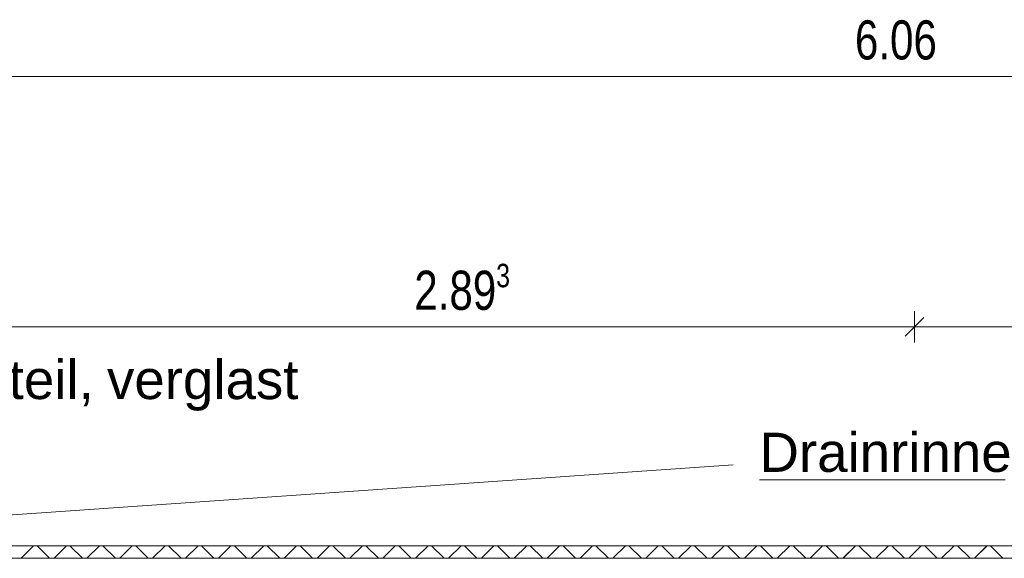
# Model space of a CAD drawing. Extents: x 229 to 926, y 37 to 878.
# Tile 195 of 201: x 558 to 620, y 733 to 767. Entities that reach past the tile are written whole.
import ezdxf
from ezdxf.lldxf.tags import DXFTag

# ---------------------------------------------------------------- set-up
doc = ezdxf.new("R2010")
doc.units = 0
doc.layers.get('0').update_dxf_attribs({"linetype": 'fein_strichliert', "lineweight": 13})
for name, color, linetype, lineweight in [('Axen', 7, 'Continuous', 25), ('Axen-A03CP9SWA9', 7, 'Continuous', 25), ('Beschriftung', 7, 'Continuous', 25), ('Beschriftung-A03CP9SUA9', 7, 'Continuous', 25), ('Fullfläche', 7, 'Continuous', 25), ('Fullfläche-A03CP9SXA9', 7, 'Continuous', 25), ('Maßlinien', 7, 'Continuous', 25), ('Maßlinien-A03CP9T3A9', 7, 'Continuous', 25), ('Wände', 7, 'Continuous', 25), ('Wände-A03CP9T2A9', 7, 'Continuous', 25)]:
    doc.layers.add(name, color=color, linetype=linetype, lineweight=lineweight)
doc.styles.get("Standard").update_dxf_attribs({"font": 'arial.ttf'})
tags = doc.linetypes.add('ALL_S25', pattern=[0.001, 0, -0.001]).pattern_tags.tags
tags[6:7] = [DXFTag(74, 4), DXFTag(75, 0), DXFTag(340, '0'), DXFTag(46, 1.0), DXFTag(50, 0.0), DXFTag(44, 0.0), DXFTag(45, 0.0)]
tags[4:5] = [DXFTag(74, 4), DXFTag(75, 0), DXFTag(340, '0'), DXFTag(46, 1.0), DXFTag(50, 0.0), DXFTag(44, 0.0), DXFTag(45, 0.0)]
tags = doc.linetypes.add('ALL_S25-A03CP9T4A9', pattern=[0.001, 0, -0.001]).pattern_tags.tags
tags[6:7] = [DXFTag(74, 4), DXFTag(75, 0), DXFTag(340, '0'), DXFTag(46, 1.0), DXFTag(50, 0.0), DXFTag(44, 0.0), DXFTag(45, 0.0)]
tags[4:5] = [DXFTag(74, 4), DXFTag(75, 0), DXFTag(340, '0'), DXFTag(46, 1.0), DXFTag(50, 0.0), DXFTag(44, 0.0), DXFTag(45, 0.0)]
tags = doc.linetypes.add('fein_strichliert', pattern=[4, 1, -2, 1]).pattern_tags.tags
tags[8:9] = [DXFTag(74, 4), DXFTag(75, 0), DXFTag(340, '0'), DXFTag(46, 0.0), DXFTag(50, 0.0), DXFTag(44, 0.0), DXFTag(45, 0.0)]
tags[6:7] = [DXFTag(74, 4), DXFTag(75, 0), DXFTag(340, '0'), DXFTag(46, 0.0), DXFTag(50, 0.0), DXFTag(44, 0.0), DXFTag(45, 0.0)]
tags[4:5] = [DXFTag(74, 4), DXFTag(75, 0), DXFTag(340, '0'), DXFTag(46, 0.0), DXFTag(50, 0.0), DXFTag(44, 0.0), DXFTag(45, 0.0)]

# ---------------------------------------------------------------- blocks, each defined once
blk = doc.blocks.new('Referenz-A03CP9SSA9', base_point=(255.728, 65.704))
at = {"layer": 'Axen', "color": 0, "linetype": 'ALL_S25', "lineweight": -2, "ltscale": 0.13}
blk.add_line((735.547, 733.346), (301.737, 733.346), dxfattribs=at)
at = {"layer": 'Beschriftung', "color": 0, "lineweight": -2}
for p, q in [((550.134, 734.846), (603.112, 738.511)), ((604.78, 737.571), (620.473, 737.571))]:
    blk.add_line(p, q, dxfattribs=at)
at = {"layer": 'Fullfläche', "color": 0, "lineweight": -2}
for p, q in [((558.418, 733.346), (557.619, 732.546)), ((558.637, 733.346), (559.437, 732.546)), ((560.518, 733.346), (559.719, 732.546)), ((560.738, 733.346), (561.537, 732.546)), ((562.618, 733.346), (561.819, 732.546)), ((562.838, 733.346), (563.637, 732.546)), ((564.718, 733.346), (563.919, 732.546)), ((564.938, 733.346), (565.737, 732.546)), ((566.818, 733.346), (566.018, 732.546)), ((567.038, 733.346), (567.837, 732.546)), ((568.918, 733.346), (568.118, 732.546)), ((569.138, 733.346), (569.937, 732.546)), ((571.018, 733.346), (570.218, 732.546)), ((571.238, 733.346), (572.037, 732.546)), ((573.118, 733.346), (572.318, 732.546)), ((573.338, 733.346), (574.137, 732.546)), ((575.218, 733.346), (574.418, 732.546)), ((575.438, 733.346), (576.237, 732.546)), ((577.318, 733.346), (576.518, 732.546)), ((577.538, 733.346), (578.337, 732.546)), ((579.418, 733.346), (578.618, 732.546)), ((579.638, 733.346), (580.437, 732.546)), ((581.517, 733.346), (580.718, 732.546)), ((581.738, 733.346), (582.537, 732.546)), ((583.618, 733.346), (582.818, 732.546)), ((583.838, 733.346), (584.637, 732.546)), ((585.717, 733.346), (584.918, 732.546)), ((585.938, 733.346), (586.737, 732.546)), ((587.817, 733.346), (587.018, 732.546)), ((588.038, 733.346), (588.837, 732.546)), ((589.917, 733.346), (589.118, 732.546)), ((590.138, 733.346), (590.937, 732.546)), ((592.017, 733.346), (591.218, 732.546)), ((592.238, 733.346), (593.037, 732.546)), ((594.117, 733.346), (593.318, 732.546)), ((594.338, 733.346), (595.137, 732.546)), ((596.217, 733.346), (595.418, 732.546)), ((596.438, 733.346), (597.237, 732.546)), ((598.317, 733.346), (597.518, 732.546)), ((598.538, 733.346), (599.337, 732.546)), ((600.417, 733.346), (599.618, 732.546)), ((600.638, 733.346), (601.437, 732.546)), ((602.517, 733.346), (601.718, 732.546)), ((602.738, 733.346), (603.537, 732.546)), ((604.617, 733.346), (603.818, 732.546)), ((604.838, 733.346), (605.637, 732.546)), ((606.717, 733.346), (605.918, 732.546)), ((606.938, 733.346), (607.737, 732.546)), ((608.817, 733.346), (608.018, 732.546)), ((609.038, 733.346), (609.837, 732.546)), ((610.917, 733.346), (610.118, 732.546)), ((611.138, 733.346), (611.937, 732.546)), ((613.017, 733.346), (612.218, 732.546)), ((613.238, 733.346), (614.037, 732.546)), ((615.117, 733.346), (614.318, 732.546)), ((615.338, 733.346), (616.138, 732.546)), ((617.217, 733.346), (616.418, 732.546)), ((617.438, 733.346), (618.238, 732.546)), ((619.317, 733.346), (618.518, 732.546)), ((619.538, 733.346), (620.338, 732.546))]:
    blk.add_line(p, q, dxfattribs=at)
at = {"layer": 'Maßlinien', "color": 0, "lineweight": -2}
for p, q in [((552.834, 763.346), (674.034, 763.346)), ((614.085, 746.746), (615.285, 747.946)), ((614.685, 747.346), (614.685, 748.346)), ((556.834, 747.346), (614.685, 747.346)), ((614.685, 747.346), (614.685, 746.346)), ((614.685, 747.346), (670.034, 747.346))]:
    blk.add_line(p, q, dxfattribs=at)
at = {"layer": 'Wände', "color": 0, "lineweight": -2}
for p, q in [((674.034, 733.346), (556.834, 733.346)), ((549.333, 732.546), (673.234, 732.546))]:
    blk.add_line(p, q, dxfattribs=at)
at = {"layer": 'Beschriftung', "color": 0, "lineweight": -2, "char_height": 2.5, "attachment_point": 1}
for s, insert, rotation in [('{\\fArial;Seitenteil,}', (546.923, 745.226), 359.99316), ('{\\fArial;verglast}', (563.104, 745.224), 359.99316), ('{\\fArial;Drainrinne}', (604.78, 740.571), 0.00001)]:
    blk.add_mtext(s, dxfattribs=dict(at, insert=insert, rotation=rotation))
at = {"layer": 'Maßlinien', "color": 0, "lineweight": -2, "attachment_point": 1, "rotation": 0.00001}
for s, insert, char_height in [('{\\W0.77;\\fArial;6.06}', (610.881, 766.929), 2.5), ('{\\W0.76;\\fArial;3}', (587.962, 751.371), 1.5), ('{\\W0.77;\\fArial;2.89}', (582.733, 750.929), 2.5)]:
    blk.add_mtext(s, dxfattribs=dict(at, insert=insert, char_height=char_height))
blk = doc.blocks.new('Referenz-A03CP9T9A9', base_point=(255.728, 65.706))
at = {"layer": 'Axen-A03CP9SWA9', "color": 0, "linetype": 'ALL_S25-A03CP9T4A9', "lineweight": -2, "ltscale": 0.13}
blk.add_line((735.547, 733.346), (301.737, 733.346), dxfattribs=at)
at = {"layer": 'Beschriftung-A03CP9SUA9', "color": 0, "lineweight": -2}
for p, q in [((550.133, 734.846), (603.111, 738.511)), ((604.78, 737.571), (620.473, 737.571))]:
    blk.add_line(p, q, dxfattribs=at)
at = {"layer": 'Fullfläche-A03CP9SXA9', "color": 0, "lineweight": -2}
for p, q in [((558.417, 733.346), (557.618, 732.546)), ((558.637, 733.346), (559.436, 732.546)), ((560.517, 733.346), (559.718, 732.546)), ((560.737, 733.346), (561.536, 732.546)), ((562.617, 733.346), (561.818, 732.546)), ((562.837, 733.346), (563.636, 732.546)), ((564.717, 733.346), (563.918, 732.546)), ((564.937, 733.346), (565.736, 732.546)), ((566.817, 733.346), (566.018, 732.546)), ((567.037, 733.346), (567.836, 732.546)), ((568.917, 733.346), (568.118, 732.546)), ((569.137, 733.346), (569.936, 732.546)), ((571.017, 733.346), (570.218, 732.546)), ((571.237, 733.346), (572.036, 732.546)), ((573.117, 733.346), (572.318, 732.546)), ((573.337, 733.346), (574.136, 732.546)), ((575.217, 733.346), (574.418, 732.546)), ((575.437, 733.346), (576.236, 732.546)), ((577.317, 733.346), (576.518, 732.546)), ((577.537, 733.346), (578.336, 732.546)), ((579.417, 733.346), (578.618, 732.546)), ((579.637, 733.346), (580.437, 732.546)), ((581.517, 733.346), (580.718, 732.546)), ((581.737, 733.346), (582.537, 732.546)), ((583.617, 733.346), (582.818, 732.546)), ((583.837, 733.346), (584.637, 732.546)), ((585.717, 733.346), (584.918, 732.546)), ((585.937, 733.346), (586.737, 732.546)), ((587.817, 733.346), (587.018, 732.546)), ((588.037, 733.346), (588.837, 732.546)), ((589.917, 733.346), (589.118, 732.546)), ((590.137, 733.346), (590.937, 732.546)), ((592.017, 733.346), (591.218, 732.546)), ((592.237, 733.346), (593.037, 732.546)), ((594.117, 733.346), (593.318, 732.546)), ((594.337, 733.346), (595.137, 732.546)), ((596.217, 733.346), (595.418, 732.546)), ((596.437, 733.346), (597.237, 732.546)), ((598.317, 733.346), (597.518, 732.546)), ((598.538, 733.346), (599.337, 732.546)), ((600.417, 733.346), (599.618, 732.546)), ((600.637, 733.346), (601.437, 732.546)), ((602.517, 733.346), (601.718, 732.546)), ((602.738, 733.346), (603.537, 732.546)), ((604.617, 733.346), (603.817, 732.546)), ((604.838, 733.346), (605.637, 732.546)), ((606.717, 733.346), (605.917, 732.546)), ((606.938, 733.346), (607.737, 732.546)), ((608.817, 733.346), (608.017, 732.546)), ((609.038, 733.346), (609.837, 732.546)), ((610.917, 733.346), (610.117, 732.546)), ((611.138, 733.346), (611.937, 732.546)), ((613.017, 733.346), (612.217, 732.546)), ((613.238, 733.346), (614.037, 732.546)), ((615.117, 733.346), (614.317, 732.546)), ((615.338, 733.346), (616.137, 732.546)), ((617.217, 733.346), (616.417, 732.546)), ((617.438, 733.346), (618.237, 732.546)), ((619.316, 733.346), (618.517, 732.546)), ((619.538, 733.346), (620.337, 732.546))]:
    blk.add_line(p, q, dxfattribs=at)
at = {"layer": 'Maßlinien-A03CP9T3A9', "color": 0, "lineweight": -2}
for p, q in [((552.833, 763.346), (674.033, 763.346)), ((614.084, 746.746), (615.284, 747.946)), ((614.684, 747.346), (614.684, 748.346)), ((556.833, 747.346), (614.684, 747.346)), ((614.684, 747.346), (614.684, 746.346)), ((614.684, 747.346), (670.033, 747.346))]:
    blk.add_line(p, q, dxfattribs=at)
at = {"layer": 'Wände-A03CP9T2A9', "color": 0, "lineweight": -2}
for p, q in [((674.033, 733.346), (556.833, 733.346)), ((549.333, 732.546), (673.233, 732.546))]:
    blk.add_line(p, q, dxfattribs=at)
at = {"layer": 'Beschriftung-A03CP9SUA9', "color": 0, "lineweight": -2, "char_height": 2.49999, "attachment_point": 1}
for s, insert, rotation in [('{\\fArial;Seitenteil,}', (546.923, 745.226), 359.99316), ('{\\fArial;verglast}', (563.104, 745.224), 359.99316), ('{\\fArial;Drainrinne}', (604.78, 740.571), 0.00001)]:
    blk.add_mtext(s, dxfattribs=dict(at, insert=insert, rotation=rotation))
at = {"layer": 'Maßlinien-A03CP9T3A9', "color": 0, "lineweight": -2, "attachment_point": 1, "rotation": 0.00001}
for s, insert, char_height in [('{\\W0.77;\\fArial;6.06}', (610.88, 766.929), 2.49999), ('{\\W0.76;\\fArial;3}', (587.961, 751.371), 1.5), ('{\\W0.77;\\fArial;2.89}', (582.733, 750.929), 2.49999)]:
    blk.add_mtext(s, dxfattribs=dict(at, insert=insert, char_height=char_height))

msp = doc.modelspace()

# ---------------------------------------------------------------- block references
at = {"color": 251, "lineweight": 13, "ltscale": 0.13, "true_color": 0x606060}
for name, p in [('Referenz-A03CP9SSA9', (255.728, 65.704)), ('Referenz-A03CP9T9A9', (255.728, 65.706))]:
    msp.add_blockref(name, p, dxfattribs=at)

doc.saveas('drawing.dxf')
